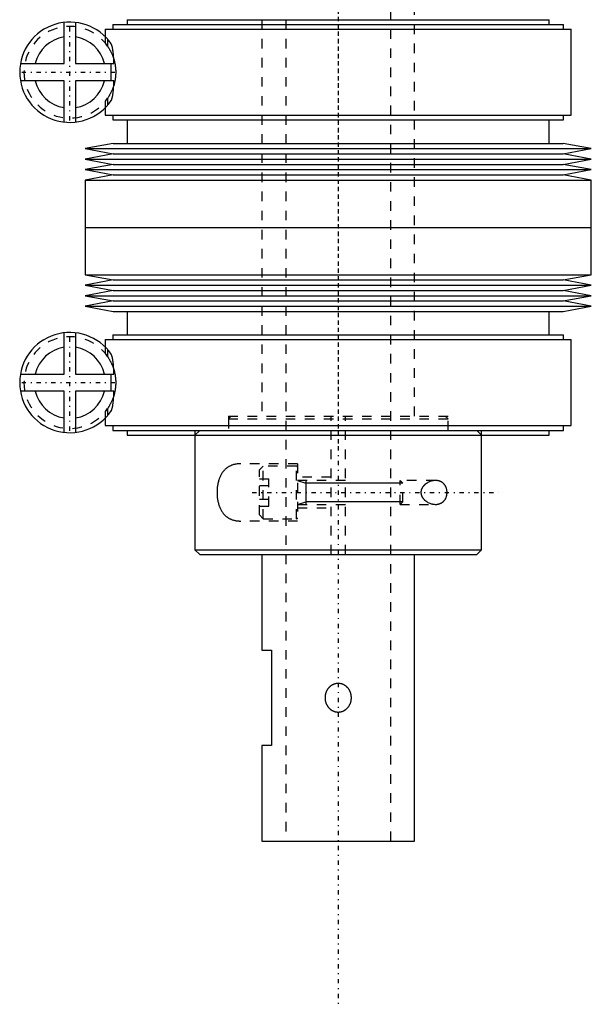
# Model space of a CAD drawing. Extents: x -398 to 147, y -517 to 214.
# Tile 1 of 5: x -383 to -324, y -517 to -414. Entities that reach past the tile are written whole.
import ezdxf

# ---------------------------------------------------------------- set-up
doc = ezdxf.new("R2010")
doc.units = 0
doc.linetypes.add('CENTER', pattern=[1.5, 0.45, -0.5, 0.05, -0.5])
doc.linetypes.add('DASHED', pattern=[2, 1, -1])
for name, color, linetype in [('AM_0', 7, 'CONTINUOUS'), ('AM_10', 7, 'CONTINUOUS'), ('AM_3', 7, 'DASHED'), ('AM_7', 7, 'CENTER')]:
    doc.layers.add(name, color=color, linetype=linetype)

msp = doc.modelspace()

# ---------------------------------------------------------------- linework, layer by layer
at = {"layer": 'AM_0', "color": 7, "linetype": 'CONTINUOUS'}
for p, q in [((-378.7, -418.6), (-378.7, -414.28)), ((-377.5, -414.28), (-377.5, -418.6)), ((-372.1, -414), (-372.1, -414.5)), ((-372.1, -414), (-327.9, -414)), ((-327.9, -414.5), (-327.9, -414)), ((-374.4, -415), (-374.4, -415.78)), ((-374.4, -415), (-325.6, -415)), ((-373.6, -414.5), (-373.6, -415)), ((-373.6, -414.5), (-326.4, -414.5)), ((-326.4, -415), (-326.4, -414.5)), ((-325.6, -424), (-325.6, -415)), ((-383.27, -418.6), (-378.7, -418.6)), ((-377.5, -418.6), (-373.48, -418.6)), ((-373.77, -420.4), (-373.77, -418.6)), ((-378.7, -420.4), (-383.27, -420.4)), ((-378.7, -424.72), (-378.7, -420.4)), ((-377.5, -420.4), (-377.5, -424.72)), ((-373.48, -420.4), (-377.5, -420.4)), ((-374.4, -423.22), (-374.4, -424)), ((-374.4, -424), (-325.6, -424)), ((-373.6, -424), (-373.6, -424.5)), ((-373.6, -424.5), (-326.4, -424.5)), ((-372.1, -424.5), (-372.1, -426.95)), ((-327.9, -426.95), (-327.9, -424.5)), ((-326.4, -424.5), (-326.4, -424)), ((-373.55, -426.95), (-376.5, -427.5)), ((-376.5, -427.5), (-373.55, -428.05)), ((-376.5, -427.5), (-323.5, -427.5)), ((-373.55, -426.95), (-326.45, -426.95)), ((-323.5, -427.5), (-326.45, -426.95)), ((-326.45, -428.05), (-323.5, -427.5)), ((-373.55, -428.05), (-376.5, -428.6)), ((-376.5, -428.6), (-373.55, -429.15)), ((-376.5, -428.6), (-323.5, -428.6)), ((-373.55, -428.05), (-326.45, -428.05)), ((-323.5, -428.6), (-326.45, -428.05)), ((-326.45, -429.15), (-323.5, -428.6)), ((-373.55, -429.15), (-376.5, -429.7)), ((-376.5, -429.7), (-373.55, -430.25)), ((-376.5, -429.7), (-323.5, -429.7)), ((-373.55, -429.15), (-326.45, -429.15)), ((-323.5, -429.7), (-326.45, -429.15)), ((-326.45, -430.25), (-323.5, -429.7)), ((-373.55, -430.25), (-376.5, -430.8)), ((-376.5, -430.8), (-376.5, -435.75)), ((-376.5, -430.8), (-323.5, -430.8)), ((-373.55, -430.25), (-326.45, -430.25)), ((-323.5, -430.8), (-326.45, -430.25)), ((-323.5, -435.75), (-323.5, -430.8)), ((-376.5, -435.75), (-376.5, -440.7)), ((-376.5, -435.75), (-323.5, -435.75)), ((-376.5, -435.75), (-323.5, -435.75)), ((-323.5, -440.7), (-323.5, -435.75)), ((-376.5, -440.7), (-373.55, -441.25)), ((-376.5, -440.7), (-323.5, -440.7)), ((-373.55, -441.25), (-376.5, -441.8)), ((-373.55, -441.25), (-326.45, -441.25)), ((-326.45, -441.25), (-323.5, -440.7)), ((-323.5, -441.8), (-326.45, -441.25)), ((-376.5, -441.8), (-373.55, -442.35)), ((-376.5, -441.8), (-323.5, -441.8)), ((-326.45, -442.35), (-323.5, -441.8)), ((-373.55, -442.35), (-376.5, -442.9)), ((-376.5, -442.9), (-373.55, -443.45)), ((-376.5, -442.9), (-323.5, -442.9)), ((-373.55, -442.35), (-326.45, -442.35)), ((-323.5, -442.9), (-326.45, -442.35)), ((-326.45, -443.45), (-323.5, -442.9)), ((-373.55, -443.45), (-376.5, -444)), ((-376.5, -444), (-373.55, -444.55)), ((-376.5, -444), (-323.5, -444)), ((-373.55, -443.45), (-326.45, -443.45)), ((-323.5, -444), (-326.45, -443.45)), ((-326.45, -444.55), (-323.5, -444)), ((-373.55, -444.55), (-326.45, -444.55)), ((-372.1, -444.55), (-372.1, -447)), ((-327.9, -447), (-327.9, -444.55)), ((-378.7, -451.1), (-378.7, -446.78)), ((-377.5, -446.78), (-377.5, -451.1)), ((-373.6, -447), (-373.6, -447.5)), ((-373.6, -447), (-326.4, -447)), ((-326.4, -447.5), (-326.4, -447)), ((-374.4, -447.5), (-374.4, -448.28)), ((-374.4, -447.5), (-325.6, -447.5)), ((-325.6, -456.5), (-325.6, -447.5)), ((-383.27, -451.1), (-378.7, -451.1)), ((-377.5, -451.1), (-373.48, -451.1)), ((-373.77, -452.9), (-373.77, -451.1)), ((-378.7, -452.9), (-383.27, -452.9)), ((-378.7, -457.22), (-378.7, -452.9)), ((-377.5, -452.9), (-377.5, -457.22)), ((-373.48, -452.9), (-377.5, -452.9)), ((-374.4, -455.72), (-374.4, -456.5)), ((-374.4, -456.5), (-325.6, -456.5)), ((-373.6, -456.5), (-373.6, -457)), ((-326.4, -457), (-326.4, -456.5)), ((-373.6, -457), (-326.4, -457)), ((-372.1, -457), (-372.1, -457.5)), ((-372.1, -457.5), (-327.9, -457.5)), ((-365, -457.5), (-365, -469.5)), ((-335, -469.5), (-335, -457.5)), ((-327.9, -457.5), (-327.9, -457)), ((-365, -469.5), (-364.5, -470)), ((-365, -469.5), (-335, -469.5)), ((-364.5, -470), (-335.5, -470)), ((-358, -470), (-358, -480)), ((-342, -500), (-342, -470)), ((-335.5, -470), (-335, -469.5)), ((-358, -480), (-357, -480)), ((-357, -480), (-357, -490)), ((-358, -490), (-358, -500)), ((-357, -490), (-358, -490)), ((-358, -500), (-342, -500))]:
    msp.add_line(p, q, dxfattribs=at)
for points in [[(-373.48, -418.6, 0), (-373.48, -418.53, 0), (-373.48, -418.39, 0), (-373.49, -418.26, 0), (-373.5, -418.19, 0), (-373.5, -418.12, 0), (-373.51, -417.98, 0), (-373.52, -417.85, 0), (-373.53, -417.72, 0), (-373.54, -417.58, 0), (-373.56, -417.45, 0), (-373.57, -417.39, 0), (-373.57, -417.33, 0), (-373.59, -417.21, 0), (-373.61, -417.09, 0), (-373.62, -417.02, 0), (-373.62, -417, 0), (-373.63, -416.99, 0), (-373.63, -416.98, 0), (-373.63, -416.97, 0), (-373.64, -416.95, 0), (-373.64, -416.93, 0), (-373.64, -416.91, 0), (-373.65, -416.9, 0), (-373.65, -416.88, 0), (-373.65, -416.87, 0), (-373.65, -416.86, 0), (-373.66, -416.85, 0), (-373.66, -416.83, 0), (-373.67, -416.81, 0), (-373.67, -416.8, 0), (-373.67, -416.78, 0), (-373.68, -416.77, 0), (-373.68, -416.77, 0), (-373.68, -416.75, 0), (-373.69, -416.74, 0), (-373.69, -416.73, 0), (-373.69, -416.72, 0), (-373.7, -416.71, 0), (-373.7, -416.69, 0), (-373.7, -416.69, 0), (-373.7, -416.68, 0), (-373.71, -416.67, 0), (-373.71, -416.65, 0), (-373.72, -416.64, 0), (-373.72, -416.63, 0), (-373.73, -416.62, 0), (-373.73, -416.61, 0), (-373.73, -416.61, 0), (-373.74, -416.6, 0), (-373.74, -416.59, 0), (-373.75, -416.58, 0), (-373.75, -416.57, 0), (-373.76, -416.56, 0), (-373.76, -416.55, 0), (-373.76, -416.55, 0), (-373.76, -416.54, 0), (-373.77, -416.53, 0), (-373.77, -416.53, 0)], [(-373.77, -422.47, 0), (-373.77, -422.47, 0), (-373.77, -422.46, 0), (-373.76, -422.46, 0), (-373.76, -422.45, 0), (-373.76, -422.45, 0), (-373.75, -422.44, 0), (-373.75, -422.43, 0), (-373.75, -422.43, 0), (-373.74, -422.42, 0), (-373.74, -422.41, 0), (-373.74, -422.41, 0), (-373.73, -422.4, 0), (-373.73, -422.39, 0), (-373.73, -422.38, 0), (-373.72, -422.37, 0), (-373.72, -422.36, 0), (-373.72, -422.35, 0), (-373.71, -422.35, 0), (-373.71, -422.34, 0), (-373.71, -422.33, 0), (-373.7, -422.32, 0), (-373.7, -422.32, 0), (-373.7, -422.31, 0), (-373.7, -422.3, 0), (-373.69, -422.29, 0), (-373.69, -422.28, 0), (-373.69, -422.27, 0), (-373.69, -422.26, 0), (-373.68, -422.25, 0), (-373.68, -422.24, 0), (-373.68, -422.23, 0), (-373.67, -422.21, 0), (-373.67, -422.21, 0), (-373.67, -422.2, 0), (-373.67, -422.19, 0), (-373.66, -422.17, 0), (-373.66, -422.16, 0), (-373.66, -422.15, 0), (-373.65, -422.13, 0), (-373.65, -422.12, 0), (-373.65, -422.12, 0), (-373.65, -422.1, 0), (-373.64, -422.09, 0), (-373.63, -422.03, 0), (-373.61, -421.93, 0), (-373.59, -421.82, 0), (-373.59, -421.76, 0), (-373.58, -421.7, 0), (-373.56, -421.56, 0), (-373.54, -421.41, 0), (-373.53, -421.26, 0), (-373.52, -421.11, 0), (-373.5, -420.95, 0), (-373.5, -420.87, 0), (-373.49, -420.8, 0), (-373.49, -420.64, 0), (-373.48, -420.48, 0), (-373.48, -420.4, 0)], [(-373.48, -451.1, 0), (-373.48, -451.03, 0), (-373.48, -450.89, 0), (-373.49, -450.76, 0), (-373.5, -450.69, 0), (-373.5, -450.62, 0), (-373.51, -450.48, 0), (-373.52, -450.35, 0), (-373.53, -450.22, 0), (-373.54, -450.08, 0), (-373.56, -449.95, 0), (-373.57, -449.89, 0), (-373.57, -449.83, 0), (-373.59, -449.71, 0), (-373.61, -449.59, 0), (-373.62, -449.52, 0), (-373.62, -449.5, 0), (-373.63, -449.49, 0), (-373.63, -449.48, 0), (-373.63, -449.47, 0), (-373.64, -449.45, 0), (-373.64, -449.43, 0), (-373.64, -449.41, 0), (-373.65, -449.4, 0), (-373.65, -449.38, 0), (-373.65, -449.37, 0), (-373.65, -449.36, 0), (-373.66, -449.35, 0), (-373.66, -449.33, 0), (-373.67, -449.31, 0), (-373.67, -449.3, 0), (-373.67, -449.28, 0), (-373.68, -449.27, 0), (-373.68, -449.27, 0), (-373.68, -449.25, 0), (-373.69, -449.24, 0), (-373.69, -449.23, 0), (-373.69, -449.22, 0), (-373.7, -449.21, 0), (-373.7, -449.19, 0), (-373.7, -449.19, 0), (-373.7, -449.18, 0), (-373.71, -449.17, 0), (-373.71, -449.15, 0), (-373.72, -449.14, 0), (-373.72, -449.13, 0), (-373.73, -449.12, 0), (-373.73, -449.11, 0), (-373.73, -449.11, 0), (-373.74, -449.1, 0), (-373.74, -449.09, 0), (-373.75, -449.08, 0), (-373.75, -449.07, 0), (-373.76, -449.06, 0), (-373.76, -449.05, 0), (-373.76, -449.05, 0), (-373.76, -449.04, 0), (-373.77, -449.03, 0), (-373.77, -449.03, 0)], [(-373.77, -454.97, 0), (-373.77, -454.97, 0), (-373.77, -454.96, 0), (-373.76, -454.96, 0), (-373.76, -454.95, 0), (-373.76, -454.95, 0), (-373.75, -454.94, 0), (-373.75, -454.93, 0), (-373.75, -454.93, 0), (-373.74, -454.92, 0), (-373.74, -454.91, 0), (-373.74, -454.91, 0), (-373.73, -454.9, 0), (-373.73, -454.89, 0), (-373.73, -454.88, 0), (-373.72, -454.87, 0), (-373.72, -454.86, 0), (-373.72, -454.85, 0), (-373.71, -454.85, 0), (-373.71, -454.84, 0), (-373.71, -454.83, 0), (-373.7, -454.82, 0), (-373.7, -454.82, 0), (-373.7, -454.81, 0), (-373.7, -454.8, 0), (-373.69, -454.79, 0), (-373.69, -454.78, 0), (-373.69, -454.77, 0), (-373.69, -454.76, 0), (-373.68, -454.75, 0), (-373.68, -454.74, 0), (-373.68, -454.73, 0), (-373.67, -454.71, 0), (-373.67, -454.71, 0), (-373.67, -454.7, 0), (-373.67, -454.69, 0), (-373.66, -454.67, 0), (-373.66, -454.66, 0), (-373.66, -454.65, 0), (-373.65, -454.63, 0), (-373.65, -454.62, 0), (-373.65, -454.62, 0), (-373.65, -454.6, 0), (-373.64, -454.59, 0), (-373.63, -454.53, 0), (-373.61, -454.43, 0), (-373.59, -454.32, 0), (-373.59, -454.26, 0), (-373.58, -454.2, 0), (-373.56, -454.06, 0), (-373.54, -453.91, 0), (-373.53, -453.76, 0), (-373.52, -453.61, 0), (-373.5, -453.45, 0), (-373.5, -453.37, 0), (-373.49, -453.3, 0), (-373.49, -453.14, 0), (-373.48, -452.98, 0), (-373.48, -452.9, 0)]]:
    msp.add_polyline3d(points, dxfattribs=at)
for centre, radius, start, end in [((-378.1, -419.5), 5.25, 34.475, 325.525), ((-378.1, -419.5), 3.75, 99.2069, 166.1135), ((-378.1, -419.5), 3.75, 13.8865, 80.7931), ((-378.1, -419.5), 3.75, 193.8865, 260.7931), ((-378.1, -419.5), 3.75, 279.2069, 346.1135), ((-378.1, -452), 5.25, 34.475, 325.525), ((-378.1, -452), 3.75, 99.2069, 166.1135), ((-378.1, -452), 3.75, 13.8865, 80.7931), ((-378.1, -452), 3.75, 193.8865, 260.7931), ((-378.1, -452), 3.75, 279.2069, 346.1135)]:
    msp.add_arc(centre, radius, start, end, dxfattribs=at)
at = {"layer": 'AM_10', "color": 7, "linetype": 'CONTINUOUS'}
for p, q in [((-354.25, -462.25), (-353.4, -462.53)), ((-353.4, -462.25), (-353.4, -464.75)), ((-343.25, -462.53), (-353.4, -462.53)), ((-354.25, -464.75), (-353.4, -464.47)), ((-343.25, -464.47), (-353.4, -464.47))]:
    msp.add_line(p, q, dxfattribs=at)
at = {"layer": 'AM_3', "color": 6, "linetype": 'DASHED'}
for p, q in [((-358, -158), (-358, -455.5)), ((-355.5, -158), (-355.5, -500)), ((-344.5, -500), (-344.5, -158)), ((-342, -455.5), (-342, -158)), ((-374.4, -415.78), (-374.4, -416.44)), ((-374.15, -416.04), (-374.15, -416.78)), ((-374.4, -422.56), (-374.4, -423.22)), ((-374.15, -422.22), (-374.15, -422.96)), ((-374.4, -448.28), (-374.4, -448.94)), ((-374.15, -448.54), (-374.15, -449.28)), ((-374.4, -455.06), (-374.4, -455.72)), ((-374.15, -454.72), (-374.15, -455.46)), ((-361.5, -455.5), (-361.5, -457)), ((-361.5, -455.5), (-338.5, -455.5)), ((-361.2, -455.5), (-361.5, -455.8)), ((-350.75, -470), (-350.75, -455.5)), ((-349.25, -470), (-349.25, -455.5)), ((-338.5, -455.8), (-338.8, -455.5)), ((-338.5, -457), (-338.5, -455.5)), ((-361.5, -455.8), (-361.5, -457)), ((-361.5, -455.8), (-338.5, -455.8)), ((-338.5, -457), (-338.5, -455.8)), ((-365, -457), (-365, -457.5)), ((-364.5, -457), (-365, -457.5)), ((-335, -457.5), (-335.5, -457)), ((-335, -457.5), (-335, -457)), ((-354.25, -460.5), (-360.2, -460.5)), ((-357.85, -460.75), (-358.25, -461.15)), ((-354.35, -460.75), (-357.85, -460.75)), ((-357.85, -466.25), (-357.85, -460.75)), ((-354.35, -466.25), (-354.35, -460.75)), ((-354.25, -460.5), (-354.25, -466.5)), ((-358.25, -465.85), (-358.25, -461.15)), ((-358.25, -462.06), (-357.25, -462.06)), ((-358.25, -462.78), (-357.25, -462.78)), ((-357.25, -464.94), (-357.25, -462.06)), ((-350.75, -461.9), (-354.25, -461.9)), ((-349.25, -462.25), (-354.25, -462.25)), ((-339.8, -462.25), (-343.53, -462.25)), ((-343.25, -462.53), (-343.53, -462.25)), ((-343.53, -464.75), (-343.53, -462.25)), ((-343.25, -464.47), (-343.25, -462.53)), ((-358.25, -464.22), (-357.25, -464.22)), ((-358.25, -464.94), (-357.25, -464.94)), ((-354.25, -464.75), (-349.25, -464.75)), ((-343.53, -464.75), (-343.25, -464.47)), ((-343.53, -464.75), (-339.8, -464.75)), ((-358.25, -465.85), (-357.85, -466.25)), ((-354.25, -465.1), (-350.75, -465.1)), ((-354.25, -466.5), (-360.2, -466.5)), ((-357.85, -466.25), (-354.35, -466.25))]:
    msp.add_line(p, q, dxfattribs=at)
for points in [[(-374.4, -416.44, 0), (-374.4, -416.45, 0), (-374.36, -416.49, 0), (-374.32, -416.54, 0), (-374.3, -416.56, 0), (-374.29, -416.58, 0), (-374.28, -416.59, 0), (-374.27, -416.6, 0), (-374.26, -416.63, 0), (-374.24, -416.65, 0), (-374.23, -416.66, 0), (-374.22, -416.68, 0), (-374.2, -416.7, 0), (-374.18, -416.73, 0), (-374.17, -416.75, 0), (-374.16, -416.76, 0), (-374.13, -416.8, 0), (-374.11, -416.83, 0), (-374.09, -416.87, 0), (-374.06, -416.91, 0), (-374.04, -416.95, 0), (-374.02, -416.97, 0), (-374.01, -416.99, 0), (-373.98, -417.03, 0), (-373.96, -417.08, 0), (-373.93, -417.13, 0), (-373.9, -417.18, 0), (-373.86, -417.24, 0), (-373.85, -417.27, 0), (-373.83, -417.31, 0), (-373.8, -417.37, 0), (-373.76, -417.44, 0), (-373.73, -417.51, 0), (-373.7, -417.59, 0), (-373.67, -417.66, 0), (-373.65, -417.7, 0), (-373.63, -417.74, 0), (-373.6, -417.83, 0), (-373.57, -417.92, 0), (-373.54, -418.01, 0), (-373.5, -418.12, 0), (-373.47, -418.23, 0), (-373.46, -418.28, 0), (-373.44, -418.34, 0), (-373.41, -418.46, 0), (-373.4, -418.53, 0), (-373.39, -418.55, 0), (-373.39, -418.57, 0), (-373.39, -418.58, 0), (-373.39, -418.59, 0), (-373.38, -418.62, 0), (-373.38, -418.64, 0), (-373.37, -418.66, 0), (-373.37, -418.68, 0), (-373.37, -418.7, 0), (-373.36, -418.71, 0), (-373.36, -418.73, 0), (-373.36, -418.75, 0), (-373.36, -418.77, 0), (-373.35, -418.79, 0), (-373.35, -418.81, 0), (-373.35, -418.84, 0), (-373.34, -418.85, 0), (-373.34, -418.86, 0), (-373.34, -418.88, 0), (-373.34, -418.91, 0), (-373.33, -418.93, 0), (-373.33, -418.95, 0), (-373.33, -418.98, 0), (-373.33, -418.99, 0), (-373.33, -419, 0), (-373.32, -419.02, 0), (-373.32, -419.05, 0), (-373.32, -419.06, 0), (-373.32, -419.07, 0), (-373.32, -419.09, 0), (-373.32, -419.12, 0), (-373.31, -419.13, 0), (-373.31, -419.14, 0), (-373.31, -419.17, 0), (-373.31, -419.19, 0), (-373.31, -419.21, 0), (-373.31, -419.24, 0), (-373.31, -419.26, 0), (-373.31, -419.28, 0), (-373.3, -419.29, 0), (-373.3, -419.31, 0), (-373.3, -419.34, 0), (-373.3, -419.36, 0), (-373.3, -419.39, 0), (-373.3, -419.41, 0), (-373.3, -419.42, 0), (-373.3, -419.44, 0), (-373.3, -419.46, 0), (-373.3, -419.49, 0), (-373.3, -419.5, 0), (-373.3, -419.51, 0), (-373.3, -419.54, 0), (-373.3, -419.56, 0), (-373.3, -419.58, 0), (-373.3, -419.59, 0), (-373.3, -419.61, 0), (-373.3, -419.64, 0), (-373.3, -419.66, 0), (-373.3, -419.69, 0), (-373.3, -419.71, 0), (-373.31, -419.72, 0), (-373.31, -419.74, 0), (-373.31, -419.76, 0), (-373.31, -419.79, 0), (-373.31, -419.81, 0), (-373.31, -419.83, 0), (-373.31, -419.86, 0), (-373.31, -419.87, 0), (-373.32, -419.88, 0), (-373.32, -419.91, 0), (-373.32, -419.93, 0), (-373.32, -419.94, 0), (-373.32, -419.95, 0), (-373.32, -419.98, 0), (-373.33, -420, 0), (-373.33, -420.01, 0), (-373.33, -420.02, 0), (-373.33, -420.05, 0), (-373.33, -420.07, 0), (-373.34, -420.09, 0), (-373.34, -420.12, 0), (-373.34, -420.14, 0), (-373.34, -420.15, 0), (-373.35, -420.16, 0), (-373.35, -420.19, 0), (-373.35, -420.21, 0), (-373.36, -420.23, 0), (-373.36, -420.25, 0), (-373.36, -420.27, 0), (-373.36, -420.29, 0), (-373.37, -420.3, 0), (-373.37, -420.32, 0), (-373.37, -420.34, 0), (-373.38, -420.36, 0), (-373.38, -420.38, 0), (-373.39, -420.41, 0), (-373.39, -420.42, 0), (-373.39, -420.43, 0), (-373.39, -420.45, 0), (-373.4, -420.47, 0), (-373.41, -420.54, 0), (-373.44, -420.66, 0), (-373.46, -420.72, 0), (-373.47, -420.77, 0), (-373.5, -420.88, 0), (-373.54, -420.99, 0), (-373.57, -421.08, 0), (-373.6, -421.17, 0), (-373.63, -421.26, 0), (-373.65, -421.3, 0), (-373.67, -421.34, 0), (-373.7, -421.41, 0), (-373.73, -421.49, 0), (-373.76, -421.56, 0), (-373.8, -421.63, 0), (-373.83, -421.69, 0), (-373.85, -421.73, 0), (-373.86, -421.76, 0), (-373.9, -421.82, 0), (-373.93, -421.87, 0), (-373.96, -421.92, 0), (-373.98, -421.97, 0), (-374.01, -422.01, 0), (-374.02, -422.03, 0), (-374.04, -422.05, 0), (-374.06, -422.09, 0), (-374.09, -422.13, 0), (-374.11, -422.17, 0), (-374.13, -422.2, 0), (-374.16, -422.24, 0), (-374.17, -422.25, 0), (-374.18, -422.27, 0), (-374.2, -422.3, 0), (-374.22, -422.32, 0), (-374.23, -422.34, 0), (-374.24, -422.35, 0), (-374.26, -422.37, 0), (-374.27, -422.4, 0), (-374.28, -422.41, 0), (-374.29, -422.42, 0), (-374.3, -422.44, 0), (-374.32, -422.46, 0), (-374.36, -422.51, 0), (-374.4, -422.55, 0), (-374.4, -422.56, 0)], [(-374.4, -448.94, 0), (-374.4, -448.95, 0), (-374.36, -448.99, 0), (-374.32, -449.04, 0), (-374.3, -449.06, 0), (-374.29, -449.08, 0), (-374.28, -449.09, 0), (-374.27, -449.1, 0), (-374.26, -449.13, 0), (-374.24, -449.15, 0), (-374.23, -449.16, 0), (-374.22, -449.18, 0), (-374.2, -449.2, 0), (-374.18, -449.23, 0), (-374.17, -449.25, 0), (-374.16, -449.26, 0), (-374.13, -449.3, 0), (-374.11, -449.33, 0), (-374.09, -449.37, 0), (-374.06, -449.41, 0), (-374.04, -449.45, 0), (-374.02, -449.47, 0), (-374.01, -449.49, 0), (-373.98, -449.53, 0), (-373.96, -449.58, 0), (-373.93, -449.63, 0), (-373.9, -449.68, 0), (-373.86, -449.74, 0), (-373.85, -449.77, 0), (-373.83, -449.81, 0), (-373.8, -449.87, 0), (-373.76, -449.94, 0), (-373.73, -450.01, 0), (-373.7, -450.09, 0), (-373.67, -450.16, 0), (-373.65, -450.2, 0), (-373.63, -450.24, 0), (-373.6, -450.33, 0), (-373.57, -450.42, 0), (-373.54, -450.51, 0), (-373.5, -450.62, 0), (-373.47, -450.73, 0), (-373.46, -450.78, 0), (-373.44, -450.84, 0), (-373.41, -450.96, 0), (-373.4, -451.03, 0), (-373.39, -451.05, 0), (-373.39, -451.07, 0), (-373.39, -451.08, 0), (-373.39, -451.09, 0), (-373.38, -451.12, 0), (-373.38, -451.14, 0), (-373.37, -451.16, 0), (-373.37, -451.18, 0), (-373.37, -451.2, 0), (-373.36, -451.21, 0), (-373.36, -451.23, 0), (-373.36, -451.25, 0), (-373.36, -451.27, 0), (-373.35, -451.29, 0), (-373.35, -451.31, 0), (-373.35, -451.34, 0), (-373.34, -451.35, 0), (-373.34, -451.36, 0), (-373.34, -451.38, 0), (-373.34, -451.41, 0), (-373.33, -451.43, 0), (-373.33, -451.45, 0), (-373.33, -451.48, 0), (-373.33, -451.49, 0), (-373.33, -451.5, 0), (-373.32, -451.52, 0), (-373.32, -451.55, 0), (-373.32, -451.56, 0), (-373.32, -451.57, 0), (-373.32, -451.59, 0), (-373.32, -451.62, 0), (-373.31, -451.63, 0), (-373.31, -451.64, 0), (-373.31, -451.67, 0), (-373.31, -451.69, 0), (-373.31, -451.71, 0), (-373.31, -451.74, 0), (-373.31, -451.76, 0), (-373.31, -451.78, 0), (-373.3, -451.79, 0), (-373.3, -451.81, 0), (-373.3, -451.84, 0), (-373.3, -451.86, 0), (-373.3, -451.89, 0), (-373.3, -451.91, 0), (-373.3, -451.92, 0), (-373.3, -451.94, 0), (-373.3, -451.96, 0), (-373.3, -451.99, 0), (-373.3, -452, 0), (-373.3, -452.01, 0), (-373.3, -452.04, 0), (-373.3, -452.06, 0), (-373.3, -452.08, 0), (-373.3, -452.09, 0), (-373.3, -452.11, 0), (-373.3, -452.14, 0), (-373.3, -452.16, 0), (-373.3, -452.19, 0), (-373.3, -452.21, 0), (-373.31, -452.22, 0), (-373.31, -452.24, 0), (-373.31, -452.26, 0), (-373.31, -452.29, 0), (-373.31, -452.31, 0), (-373.31, -452.33, 0), (-373.31, -452.36, 0), (-373.31, -452.37, 0), (-373.32, -452.38, 0), (-373.32, -452.41, 0), (-373.32, -452.43, 0), (-373.32, -452.44, 0), (-373.32, -452.45, 0), (-373.32, -452.48, 0), (-373.33, -452.5, 0), (-373.33, -452.51, 0), (-373.33, -452.52, 0), (-373.33, -452.55, 0), (-373.33, -452.57, 0), (-373.34, -452.59, 0), (-373.34, -452.62, 0), (-373.34, -452.64, 0), (-373.34, -452.65, 0), (-373.35, -452.66, 0), (-373.35, -452.69, 0), (-373.35, -452.71, 0), (-373.36, -452.73, 0), (-373.36, -452.75, 0), (-373.36, -452.77, 0), (-373.36, -452.79, 0), (-373.37, -452.8, 0), (-373.37, -452.82, 0), (-373.37, -452.84, 0), (-373.38, -452.86, 0), (-373.38, -452.88, 0), (-373.39, -452.91, 0), (-373.39, -452.92, 0), (-373.39, -452.93, 0), (-373.39, -452.95, 0), (-373.4, -452.97, 0), (-373.41, -453.04, 0), (-373.44, -453.16, 0), (-373.46, -453.22, 0), (-373.47, -453.27, 0), (-373.5, -453.38, 0), (-373.54, -453.49, 0), (-373.57, -453.58, 0), (-373.6, -453.67, 0), (-373.63, -453.76, 0), (-373.65, -453.8, 0), (-373.67, -453.84, 0), (-373.7, -453.91, 0), (-373.73, -453.99, 0), (-373.76, -454.06, 0), (-373.8, -454.13, 0), (-373.83, -454.19, 0), (-373.85, -454.23, 0), (-373.86, -454.26, 0), (-373.9, -454.32, 0), (-373.93, -454.37, 0), (-373.96, -454.42, 0), (-373.98, -454.47, 0), (-374.01, -454.51, 0), (-374.02, -454.53, 0), (-374.04, -454.55, 0), (-374.06, -454.59, 0), (-374.09, -454.63, 0), (-374.11, -454.67, 0), (-374.13, -454.7, 0), (-374.16, -454.74, 0), (-374.17, -454.75, 0), (-374.18, -454.77, 0), (-374.2, -454.8, 0), (-374.22, -454.82, 0), (-374.23, -454.84, 0), (-374.24, -454.85, 0), (-374.26, -454.87, 0), (-374.27, -454.9, 0), (-374.28, -454.91, 0), (-374.29, -454.92, 0), (-374.3, -454.94, 0), (-374.32, -454.96, 0), (-374.36, -455.01, 0), (-374.4, -455.05, 0), (-374.4, -455.06, 0)], [(-360.2, -460.5, 0), (-360.23, -460.5, 0), (-360.31, -460.5, 0), (-360.38, -460.5, 0), (-360.41, -460.51, 0), (-360.45, -460.51, 0), (-360.52, -460.52, 0), (-360.59, -460.52, 0), (-360.67, -460.53, 0), (-360.74, -460.55, 0), (-360.81, -460.56, 0), (-360.84, -460.57, 0), (-360.88, -460.58, 0), (-360.95, -460.59, 0), (-361.02, -460.62, 0), (-361.09, -460.64, 0), (-361.16, -460.66, 0), (-361.22, -460.69, 0), (-361.26, -460.7, 0), (-361.29, -460.72, 0), (-361.35, -460.75, 0), (-361.42, -460.78, 0), (-361.45, -460.8, 0), (-361.48, -460.82, 0), (-361.54, -460.86, 0), (-361.6, -460.9, 0), (-361.63, -460.92, 0), (-361.66, -460.94, 0), (-361.72, -460.99, 0), (-361.77, -461.03, 0), (-361.83, -461.08, 0), (-361.88, -461.13, 0), (-361.93, -461.19, 0), (-361.96, -461.22, 0), (-361.98, -461.24, 0), (-362.03, -461.3, 0), (-362.08, -461.36, 0), (-362.12, -461.43, 0), (-362.17, -461.49, 0), (-362.21, -461.56, 0), (-362.23, -461.59, 0), (-362.25, -461.63, 0), (-362.29, -461.7, 0), (-362.33, -461.77, 0), (-362.36, -461.85, 0), (-362.4, -461.93, 0), (-362.43, -462.02, 0), (-362.45, -462.06, 0), (-362.46, -462.1, 0), (-362.49, -462.19, 0), (-362.52, -462.28, 0), (-362.55, -462.37, 0), (-362.57, -462.47, 0), (-362.59, -462.56, 0), (-362.6, -462.61, 0), (-362.61, -462.66, 0), (-362.63, -462.76, 0), (-362.64, -462.86, 0), (-362.66, -462.95, 0), (-362.67, -463.05, 0), (-362.68, -463.15, 0), (-362.68, -463.2, 0), (-362.68, -463.25, 0), (-362.69, -463.35, 0), (-362.69, -463.45, 0), (-362.69, -463.5, 0), (-362.69, -463.55, 0), (-362.69, -463.65, 0), (-362.68, -463.75, 0), (-362.68, -463.8, 0), (-362.68, -463.85, 0), (-362.67, -463.95, 0), (-362.66, -464.05, 0), (-362.64, -464.14, 0), (-362.63, -464.24, 0), (-362.61, -464.34, 0), (-362.6, -464.39, 0), (-362.59, -464.44, 0), (-362.57, -464.53, 0), (-362.55, -464.63, 0), (-362.52, -464.72, 0), (-362.49, -464.81, 0), (-362.46, -464.9, 0), (-362.45, -464.94, 0), (-362.43, -464.98, 0), (-362.4, -465.07, 0), (-362.36, -465.15, 0), (-362.33, -465.23, 0), (-362.29, -465.3, 0), (-362.25, -465.37, 0), (-362.23, -465.41, 0), (-362.21, -465.44, 0), (-362.17, -465.51, 0), (-362.12, -465.57, 0), (-362.08, -465.64, 0), (-362.03, -465.7, 0), (-361.98, -465.76, 0), (-361.96, -465.78, 0), (-361.93, -465.81, 0), (-361.88, -465.87, 0), (-361.83, -465.92, 0), (-361.77, -465.97, 0), (-361.72, -466.01, 0), (-361.66, -466.06, 0), (-361.63, -466.08, 0), (-361.6, -466.1, 0), (-361.54, -466.14, 0), (-361.48, -466.18, 0), (-361.45, -466.2, 0), (-361.42, -466.22, 0), (-361.35, -466.25, 0), (-361.29, -466.28, 0), (-361.26, -466.3, 0), (-361.22, -466.31, 0), (-361.16, -466.34, 0), (-361.09, -466.36, 0), (-361.02, -466.38, 0), (-360.95, -466.41, 0), (-360.88, -466.42, 0), (-360.84, -466.43, 0), (-360.81, -466.44, 0), (-360.74, -466.45, 0), (-360.67, -466.47, 0), (-360.59, -466.48, 0), (-360.52, -466.48, 0), (-360.45, -466.49, 0), (-360.41, -466.49, 0), (-360.38, -466.5, 0), (-360.31, -466.5, 0), (-360.23, -466.5, 0), (-360.2, -466.5, 0)], [(-339.8, -462.25, 0), (-339.85, -462.25, 0), (-339.96, -462.26, 0), (-340.06, -462.27, 0), (-340.12, -462.28, 0), (-340.17, -462.29, 0), (-340.28, -462.32, 0), (-340.39, -462.36, 0), (-340.5, -462.41, 0), (-340.6, -462.46, 0), (-340.7, -462.52, 0), (-340.75, -462.55, 0), (-340.8, -462.58, 0), (-340.86, -462.63, 0), (-340.87, -462.64, 0), (-340.89, -462.65, 0), (-340.9, -462.66, 0), (-340.9, -462.66, 0), (-340.92, -462.68, 0), (-340.93, -462.69, 0), (-340.95, -462.7, 0), (-340.96, -462.72, 0), (-340.98, -462.73, 0), (-340.99, -462.74, 0), (-340.99, -462.74, 0), (-341.01, -462.76, 0), (-341.02, -462.77, 0), (-341.04, -462.79, 0), (-341.05, -462.8, 0), (-341.07, -462.82, 0), (-341.07, -462.83, 0), (-341.08, -462.84, 0), (-341.09, -462.85, 0), (-341.11, -462.87, 0), (-341.12, -462.89, 0), (-341.13, -462.9, 0), (-341.15, -462.92, 0), (-341.15, -462.93, 0), (-341.16, -462.94, 0), (-341.17, -462.96, 0), (-341.18, -462.98, 0), (-341.2, -463, 0), (-341.21, -463.02, 0), (-341.22, -463.04, 0), (-341.22, -463.05, 0), (-341.23, -463.05, 0), (-341.24, -463.07, 0), (-341.25, -463.1, 0), (-341.25, -463.11, 0), (-341.26, -463.12, 0), (-341.27, -463.14, 0), (-341.28, -463.16, 0), (-341.28, -463.17, 0), (-341.28, -463.18, 0), (-341.29, -463.2, 0), (-341.3, -463.22, 0), (-341.31, -463.24, 0), (-341.31, -463.26, 0), (-341.32, -463.29, 0), (-341.32, -463.3, 0), (-341.32, -463.31, 0), (-341.33, -463.33, 0), (-341.33, -463.35, 0), (-341.33, -463.38, 0), (-341.34, -463.4, 0), (-341.34, -463.42, 0), (-341.34, -463.43, 0), (-341.34, -463.44, 0), (-341.34, -463.47, 0), (-341.34, -463.49, 0), (-341.34, -463.5, 0)], [(-339.8, -464.75, 0), (-339.79, -464.75, 0), (-339.76, -464.75, 0), (-339.72, -464.75, 0), (-339.71, -464.75, 0), (-339.69, -464.75, 0), (-339.66, -464.74, 0), (-339.63, -464.74, 0), (-339.6, -464.74, 0), (-339.57, -464.73, 0), (-339.53, -464.72, 0), (-339.52, -464.72, 0), (-339.5, -464.72, 0), (-339.47, -464.71, 0), (-339.44, -464.7, 0), (-339.41, -464.69, 0), (-339.38, -464.68, 0), (-339.35, -464.67, 0), (-339.33, -464.66, 0), (-339.32, -464.66, 0), (-339.29, -464.64, 0), (-339.26, -464.63, 0), (-339.24, -464.62, 0), (-339.23, -464.62, 0), (-339.2, -464.6, 0), (-339.17, -464.58, 0), (-339.16, -464.58, 0), (-339.14, -464.57, 0), (-339.11, -464.55, 0), (-339.09, -464.53, 0), (-339.06, -464.51, 0), (-339.03, -464.49, 0), (-339.01, -464.47, 0), (-338.99, -464.45, 0), (-338.98, -464.44, 0), (-338.96, -464.42, 0), (-338.93, -464.39, 0), (-338.91, -464.37, 0), (-338.89, -464.34, 0), (-338.87, -464.32, 0), (-338.86, -464.3, 0), (-338.85, -464.29, 0), (-338.82, -464.26, 0), (-338.8, -464.23, 0), (-338.78, -464.19, 0), (-338.77, -464.16, 0), (-338.75, -464.13, 0), (-338.74, -464.11, 0), (-338.73, -464.09, 0), (-338.71, -464.05, 0), (-338.7, -464.02, 0), (-338.68, -463.98, 0), (-338.67, -463.94, 0), (-338.66, -463.9, 0), (-338.65, -463.88, 0), (-338.65, -463.86, 0), (-338.64, -463.82, 0), (-338.63, -463.78, 0), (-338.62, -463.73, 0), (-338.61, -463.69, 0), (-338.61, -463.65, 0), (-338.61, -463.63, 0), (-338.6, -463.61, 0), (-338.6, -463.56, 0), (-338.6, -463.52, 0), (-338.6, -463.5, 0), (-338.6, -463.48, 0), (-338.6, -463.44, 0), (-338.6, -463.39, 0), (-338.61, -463.37, 0), (-338.61, -463.35, 0), (-338.61, -463.31, 0), (-338.62, -463.27, 0), (-338.63, -463.22, 0), (-338.64, -463.18, 0), (-338.65, -463.14, 0), (-338.65, -463.12, 0), (-338.66, -463.1, 0), (-338.67, -463.06, 0), (-338.68, -463.02, 0), (-338.7, -462.98, 0), (-338.71, -462.95, 0), (-338.73, -462.91, 0), (-338.74, -462.89, 0), (-338.75, -462.87, 0), (-338.77, -462.84, 0), (-338.78, -462.81, 0), (-338.8, -462.77, 0), (-338.82, -462.74, 0), (-338.85, -462.71, 0), (-338.86, -462.7, 0), (-338.87, -462.68, 0), (-338.89, -462.66, 0), (-338.91, -462.63, 0), (-338.93, -462.61, 0), (-338.96, -462.58, 0), (-338.98, -462.56, 0), (-338.99, -462.55, 0), (-339.01, -462.53, 0), (-339.03, -462.51, 0), (-339.06, -462.49, 0), (-339.09, -462.47, 0), (-339.11, -462.45, 0), (-339.14, -462.43, 0), (-339.16, -462.42, 0), (-339.17, -462.42, 0), (-339.2, -462.4, 0), (-339.23, -462.38, 0), (-339.24, -462.38, 0), (-339.26, -462.37, 0), (-339.29, -462.36, 0), (-339.32, -462.34, 0), (-339.33, -462.34, 0), (-339.35, -462.33, 0), (-339.38, -462.32, 0), (-339.41, -462.31, 0), (-339.44, -462.3, 0), (-339.47, -462.29, 0), (-339.5, -462.28, 0), (-339.52, -462.28, 0), (-339.53, -462.28, 0), (-339.57, -462.27, 0), (-339.6, -462.26, 0), (-339.63, -462.26, 0), (-339.66, -462.26, 0), (-339.69, -462.25, 0), (-339.71, -462.25, 0), (-339.72, -462.25, 0), (-339.76, -462.25, 0), (-339.79, -462.25, 0), (-339.8, -462.25, 0)], [(-341.34, -463.5, 0), (-341.34, -463.51, 0), (-341.34, -463.53, 0), (-341.34, -463.56, 0), (-341.34, -463.57, 0), (-341.34, -463.58, 0), (-341.34, -463.6, 0), (-341.33, -463.62, 0), (-341.33, -463.65, 0), (-341.33, -463.67, 0), (-341.32, -463.69, 0), (-341.32, -463.7, 0), (-341.32, -463.71, 0), (-341.31, -463.74, 0), (-341.31, -463.76, 0), (-341.3, -463.78, 0), (-341.29, -463.8, 0), (-341.28, -463.82, 0), (-341.28, -463.83, 0), (-341.28, -463.84, 0), (-341.27, -463.86, 0), (-341.26, -463.88, 0), (-341.25, -463.89, 0), (-341.25, -463.9, 0), (-341.24, -463.93, 0), (-341.23, -463.95, 0), (-341.22, -463.95, 0), (-341.22, -463.96, 0), (-341.21, -463.98, 0), (-341.2, -464, 0), (-341.18, -464.02, 0), (-341.17, -464.04, 0), (-341.16, -464.06, 0), (-341.15, -464.07, 0), (-341.15, -464.08, 0), (-341.13, -464.1, 0), (-341.12, -464.11, 0), (-341.11, -464.13, 0), (-341.09, -464.15, 0), (-341.08, -464.16, 0), (-341.07, -464.17, 0), (-341.07, -464.18, 0), (-341.05, -464.2, 0), (-341.04, -464.21, 0), (-341.02, -464.23, 0), (-341.01, -464.24, 0), (-340.99, -464.26, 0), (-340.99, -464.26, 0), (-340.98, -464.27, 0), (-340.96, -464.28, 0), (-340.95, -464.3, 0), (-340.93, -464.31, 0), (-340.92, -464.32, 0), (-340.9, -464.34, 0), (-340.9, -464.34, 0), (-340.89, -464.35, 0), (-340.87, -464.36, 0), (-340.86, -464.37, 0), (-340.8, -464.42, 0), (-340.75, -464.45, 0), (-340.7, -464.48, 0), (-340.6, -464.54, 0), (-340.5, -464.59, 0), (-340.39, -464.64, 0), (-340.28, -464.68, 0), (-340.17, -464.71, 0), (-340.12, -464.72, 0), (-340.06, -464.73, 0), (-339.96, -464.74, 0), (-339.85, -464.75, 0), (-339.8, -464.75, 0)], [(-350, -483.5, 0), (-350.02, -483.5, 0), (-350.06, -483.5, 0), (-350.1, -483.5, 0), (-350.12, -483.51, 0), (-350.14, -483.51, 0), (-350.18, -483.51, 0), (-350.22, -483.52, 0), (-350.27, -483.53, 0), (-350.31, -483.54, 0), (-350.35, -483.55, 0), (-350.37, -483.55, 0), (-350.39, -483.56, 0), (-350.43, -483.57, 0), (-350.47, -483.59, 0), (-350.51, -483.61, 0), (-350.54, -483.62, 0), (-350.58, -483.64, 0), (-350.6, -483.65, 0), (-350.62, -483.66, 0), (-350.66, -483.68, 0), (-350.69, -483.7, 0), (-350.71, -483.72, 0), (-350.73, -483.73, 0), (-350.76, -483.75, 0), (-350.8, -483.78, 0), (-350.81, -483.79, 0), (-350.83, -483.8, 0), (-350.86, -483.83, 0), (-350.89, -483.86, 0), (-350.92, -483.89, 0), (-350.95, -483.91, 0), (-350.98, -483.94, 0), (-350.99, -483.96, 0), (-351.01, -483.97, 0), (-351.03, -484.01, 0), (-351.06, -484.04, 0), (-351.08, -484.07, 0), (-351.11, -484.1, 0), (-351.13, -484.14, 0), (-351.14, -484.16, 0), (-351.15, -484.17, 0), (-351.17, -484.21, 0), (-351.19, -484.25, 0), (-351.21, -484.29, 0), (-351.23, -484.32, 0), (-351.25, -484.36, 0), (-351.26, -484.38, 0), (-351.27, -484.4, 0), (-351.28, -484.44, 0), (-351.3, -484.48, 0), (-351.31, -484.52, 0), (-351.32, -484.57, 0), (-351.33, -484.61, 0), (-351.34, -484.63, 0), (-351.34, -484.65, 0), (-351.35, -484.69, 0), (-351.36, -484.73, 0), (-351.36, -484.77, 0), (-351.37, -484.82, 0), (-351.37, -484.86, 0), (-351.38, -484.88, 0), (-351.38, -484.9, 0), (-351.38, -484.94, 0), (-351.38, -484.98, 0), (-351.38, -485, 0), (-351.38, -485.02, 0), (-351.38, -485.06, 0), (-351.38, -485.1, 0), (-351.38, -485.12, 0), (-351.37, -485.14, 0), (-351.37, -485.19, 0), (-351.36, -485.23, 0), (-351.36, -485.27, 0), (-351.35, -485.31, 0), (-351.34, -485.35, 0), (-351.34, -485.37, 0), (-351.33, -485.39, 0), (-351.32, -485.44, 0), (-351.31, -485.48, 0), (-351.29, -485.52, 0), (-351.28, -485.56, 0), (-351.27, -485.6, 0), (-351.26, -485.62, 0), (-351.25, -485.64, 0), (-351.23, -485.68, 0), (-351.21, -485.72, 0), (-351.19, -485.75, 0), (-351.17, -485.79, 0), (-351.15, -485.83, 0), (-351.14, -485.84, 0), (-351.13, -485.86, 0), (-351.11, -485.9, 0), (-351.08, -485.93, 0), (-351.06, -485.96, 0), (-351.03, -486, 0), (-351.01, -486.03, 0), (-350.99, -486.04, 0), (-350.98, -486.06, 0), (-350.95, -486.09, 0), (-350.92, -486.11, 0), (-350.89, -486.14, 0), (-350.86, -486.17, 0), (-350.83, -486.2, 0), (-350.81, -486.21, 0), (-350.8, -486.22, 0), (-350.76, -486.25, 0), (-350.73, -486.27, 0), (-350.71, -486.29, 0), (-350.69, -486.3, 0), (-350.66, -486.32, 0), (-350.62, -486.34, 0), (-350.6, -486.35, 0), (-350.58, -486.36, 0), (-350.54, -486.38, 0), (-350.51, -486.4, 0), (-350.47, -486.41, 0), (-350.43, -486.43, 0), (-350.39, -486.44, 0), (-350.37, -486.45, 0), (-350.35, -486.45, 0), (-350.31, -486.46, 0), (-350.27, -486.47, 0), (-350.22, -486.48, 0), (-350.18, -486.49, 0), (-350.14, -486.49, 0), (-350.12, -486.49, 0), (-350.1, -486.5, 0), (-350.06, -486.5, 0), (-350.02, -486.5, 0), (-350, -486.5, 0)], [(-350, -486.5, 0), (-349.98, -486.5, 0), (-349.94, -486.5, 0), (-349.9, -486.5, 0), (-349.88, -486.49, 0), (-349.86, -486.49, 0), (-349.82, -486.49, 0), (-349.78, -486.48, 0), (-349.73, -486.47, 0), (-349.69, -486.46, 0), (-349.65, -486.45, 0), (-349.63, -486.45, 0), (-349.61, -486.44, 0), (-349.57, -486.43, 0), (-349.53, -486.41, 0), (-349.49, -486.4, 0), (-349.46, -486.38, 0), (-349.42, -486.36, 0), (-349.4, -486.35, 0), (-349.38, -486.34, 0), (-349.34, -486.32, 0), (-349.31, -486.3, 0), (-349.29, -486.28, 0), (-349.27, -486.27, 0), (-349.24, -486.25, 0), (-349.2, -486.22, 0), (-349.19, -486.21, 0), (-349.17, -486.2, 0), (-349.14, -486.17, 0), (-349.11, -486.14, 0), (-349.08, -486.11, 0), (-349.05, -486.09, 0), (-349.02, -486.06, 0), (-349.01, -486.04, 0), (-348.99, -486.03, 0), (-348.97, -485.99, 0), (-348.94, -485.96, 0), (-348.92, -485.93, 0), (-348.89, -485.9, 0), (-348.87, -485.86, 0), (-348.86, -485.84, 0), (-348.85, -485.83, 0), (-348.83, -485.79, 0), (-348.81, -485.75, 0), (-348.79, -485.71, 0), (-348.77, -485.68, 0), (-348.75, -485.64, 0), (-348.74, -485.62, 0), (-348.73, -485.6, 0), (-348.72, -485.56, 0), (-348.7, -485.52, 0), (-348.69, -485.48, 0), (-348.68, -485.43, 0), (-348.67, -485.39, 0), (-348.66, -485.37, 0), (-348.66, -485.35, 0), (-348.65, -485.31, 0), (-348.64, -485.27, 0), (-348.64, -485.23, 0), (-348.63, -485.18, 0), (-348.63, -485.14, 0), (-348.62, -485.12, 0), (-348.62, -485.1, 0), (-348.62, -485.06, 0), (-348.62, -485.02, 0), (-348.62, -485, 0), (-348.62, -484.98, 0), (-348.62, -484.94, 0), (-348.62, -484.9, 0), (-348.62, -484.88, 0), (-348.63, -484.86, 0), (-348.63, -484.82, 0), (-348.64, -484.77, 0), (-348.64, -484.73, 0), (-348.65, -484.69, 0), (-348.66, -484.65, 0), (-348.66, -484.63, 0), (-348.67, -484.61, 0), (-348.68, -484.57, 0), (-348.69, -484.52, 0), (-348.7, -484.48, 0), (-348.72, -484.44, 0), (-348.73, -484.4, 0), (-348.74, -484.38, 0), (-348.75, -484.36, 0), (-348.77, -484.32, 0), (-348.79, -484.29, 0), (-348.81, -484.25, 0), (-348.83, -484.21, 0), (-348.85, -484.17, 0), (-348.86, -484.16, 0), (-348.87, -484.14, 0), (-348.89, -484.1, 0), (-348.92, -484.07, 0), (-348.94, -484.04, 0), (-348.97, -484.01, 0), (-348.99, -483.97, 0), (-349.01, -483.96, 0), (-349.02, -483.94, 0), (-349.05, -483.91, 0), (-349.08, -483.89, 0), (-349.11, -483.86, 0), (-349.14, -483.83, 0), (-349.17, -483.8, 0), (-349.19, -483.79, 0), (-349.2, -483.78, 0), (-349.24, -483.75, 0), (-349.27, -483.73, 0), (-349.29, -483.72, 0), (-349.31, -483.7, 0), (-349.34, -483.68, 0), (-349.38, -483.66, 0), (-349.4, -483.65, 0), (-349.42, -483.64, 0), (-349.46, -483.62, 0), (-349.49, -483.61, 0), (-349.53, -483.59, 0), (-349.57, -483.57, 0), (-349.61, -483.56, 0), (-349.63, -483.55, 0), (-349.65, -483.55, 0), (-349.69, -483.54, 0), (-349.73, -483.53, 0), (-349.78, -483.52, 0), (-349.82, -483.51, 0), (-349.86, -483.51, 0), (-349.88, -483.51, 0), (-349.9, -483.5, 0), (-349.94, -483.5, 0), (-349.98, -483.5, 0), (-350, -483.5, 0)]]:
    msp.add_polyline3d(points, dxfattribs=at)
for centre, radius, start, end in [((-378.1, -419.5), 4.8, 34.5732, 325.4268), ((-378.1, -452), 4.8, 34.5732, 325.4268), ((-354.35, -460.85), 0.1, 0, 90), ((-354.35, -466.15), 0.1, 270, 0)]:
    msp.add_arc(centre, radius, start, end, dxfattribs=at)
at = {"layer": 'AM_7', "color": 4, "linetype": 'CENTER'}
for p, q in [((-350, -137.05), (-350, -426.8)), ((-350, -140.9), (-350, -517.1)), ((-350, -412.91), (-350, -436.84)), ((-378.1, -424.54), (-378.1, -414.46)), ((-383.14, -419.5), (-373.06, -419.5)), ((-350, -434.66), (-350, -458.59)), ((-378.1, -457.04), (-378.1, -446.96)), ((-383.14, -452), (-373.06, -452)), ((-359, -463.5), (-333.25, -463.5))]:
    msp.add_line(p, q, dxfattribs=at)

doc.saveas('drawing.dxf')
